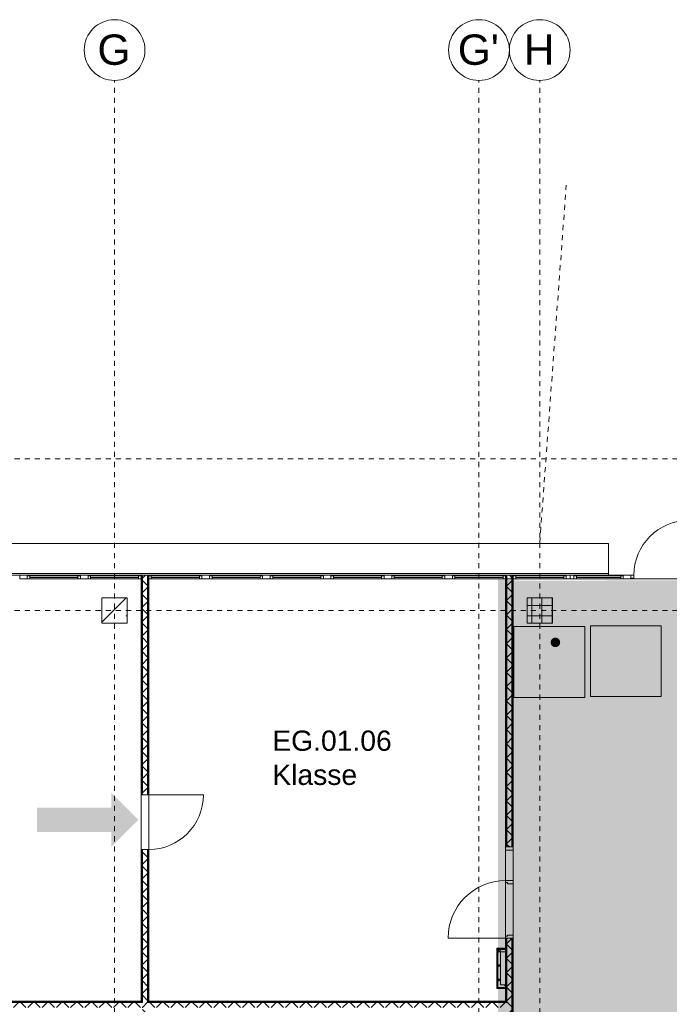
# Model space of a CAD drawing. Header units: metres. Extents: x -54 to 119, y -77 to 33.
# Tile 120 of 136: x 60 to 73, y 14 to 33. Entities that reach past the tile are written whole.
import ezdxf

# ---------------------------------------------------------------- set-up
doc = ezdxf.new("R2010")
doc.units = ezdxf.units.M
for name, pattern in [('Rasterlinie', [0.019, 0.01, -0.003, 0.003, -0.003]), ('Verdeckt', [0.003, 0.002, -0.001]), ('Über Schnittebene 1', [0.001, 0, -0.001])]:
    doc.linetypes.add(name, pattern=pattern)
for name, color, linetype, lineweight in [('A_Allgemeine Beschriftungen', 7, 'Continuous', 9), ('A_Detailelemente', 7, 'Continuous', 9), ('A_Fassadenelemente', 7, 'Continuous', 9), ('A_Fassadenpfosten', 7, 'Continuous', 9), ('A_Fenster', 7, 'Continuous', 9), ('A_Geschossdecken', 7, 'Continuous', 9), ('A_Importierte Elemente in Familien', 7, 'Continuous', 9), ('A_Linien_Verdeckte Linien', 7, 'Verdeckt', 9), ('A_Raster', 7, 'Continuous', 9), ('A_Räume_Beschriftung', 7, 'Continuous', 9), ('A_Tragwerksstützen', 7, 'Continuous', 9), ('A_Türen', 7, 'Continuous', 9), ('A_Türen_Rahmen', 7, 'Continuous', 9), ('A_Wände', 7, 'Continuous', 9), ('A_Wände_Schraffur', 7, 'Continuous', 18)]:
    doc.layers.add(name, color=color, linetype=linetype, lineweight=lineweight)
doc.layers.add('A_Linien', color=5, linetype='Continuous', lineweight=9, true_color=0x0000ff)
doc.styles.add('Arial', font='arial.ttf', dxfattribs={"height": 0.5999999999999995})
doc.styles.add('Arial_B', font='txt', dxfattribs={"height": 0.3999999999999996})
pattern_1 = [(45, (0, 0), (-0.1414213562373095, 0.1414213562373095), []), (135, (0, 0), (-0.1414213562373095, -0.1414213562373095), [])]

# ---------------------------------------------------------------- blocks, each defined once
blk = doc.blocks.new('5430_02_GSH_-_ARC_Zentralmodell_rvt-1-BS_Übersicht_EG_BRANDSCHUTZ')
at = {"layer": 'A_Linien', "color": 7}
for p, q in [((54.03600751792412, 22.63101342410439), (71.31600751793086, 22.63101342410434)), ((71.31600751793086, 22.63101342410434), (71.31600751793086, 22.00303842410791))]:
    blk.add_line(p, q, dxfattribs=at)
blk = doc.blocks.new('GSH_Tuer_I_1flg_SZ_OL_SL - 1800_1135x3200_2135_Voll-4240667-BS_Übersicht_EG_BRANDSCHUTZ')
at = {"layer": 'A_Türen', "linetype": 'Über Schnittebene 1'}
for p, q in [((0.8999999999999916, 0.0605653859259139), (-0.9000000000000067, 0.0605653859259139)), ((-0.9000000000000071, -0.0894346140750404), (0.8999999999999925, -0.0894346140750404))]:
    blk.add_line(p, q, dxfattribs=at)
at = {"layer": 'A_Türen'}
for p, q in [((-0.2350000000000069, -0.0894346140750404), (-0.9000000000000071, -0.0894346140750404)), ((0.8999999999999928, -1.224434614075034), (0.8999999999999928, -0.0894346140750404))]:
    blk.add_line(p, q, dxfattribs=at)
blk.add_arc((0.8999999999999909, -0.0894346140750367), 1.135, 180.0000000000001, 269.9999999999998, dxfattribs=at)
at = {"layer": 'A_Türen_Rahmen'}
for p, q in [((-0.9000000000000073, 0.0605653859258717), (-0.8400000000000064, 0.0605653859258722)), ((-0.8400000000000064, 0.0605653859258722), (-0.8400000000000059, -0.0894346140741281)), ((-0.8400000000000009, 0.0605653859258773), (-0.2350000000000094, 0.0605653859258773)), ((-0.2350000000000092, 0.060565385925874), (-0.1750000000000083, 0.0605653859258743)), ((-0.235000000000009, -0.0894346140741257), (-0.2350000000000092, 0.0605653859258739)), ((-0.1750000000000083, 0.0605653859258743), (-0.175000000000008, -0.049434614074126)), ((0.8399999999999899, 0.0605653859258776), (0.8999999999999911, 0.0605653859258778)), ((0.8399999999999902, -0.0494346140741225), (0.8399999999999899, 0.0605653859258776)), ((-0.8400000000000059, -0.0894346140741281), (-0.9000000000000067, -0.0894346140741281)), ((-0.2350000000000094, -0.0894346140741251), (-0.8400000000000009, -0.0894346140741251)), ((-0.195000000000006, -0.089434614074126), (-0.235000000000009, -0.0894346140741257)), ((-0.1950000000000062, -0.0494346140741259), (-0.195000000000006, -0.089434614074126)), ((-0.175000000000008, -0.049434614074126), (-0.1950000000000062, -0.0494346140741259)), ((0.8599999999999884, -0.0494346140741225), (0.8399999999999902, -0.0494346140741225)), ((0.8599999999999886, -0.0894346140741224), (0.8599999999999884, -0.0494346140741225)), ((0.8999999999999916, -0.0894346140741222), (0.8599999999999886, -0.0894346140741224))]:
    blk.add_line(p, q, dxfattribs=at)
blk = doc.blocks.new('GSH_Fassade_Tuer_1flg - A_Glass_Blau_Eingang-6797403-BS_Übersicht_EG_BRANDSCHUTZ')
at = {"layer": 'A_Türen'}
for p, q in [((0.5399999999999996, 0.0150000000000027), (0.5399999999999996, 1.094756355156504)), ((-0.5999999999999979, 0.014999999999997), (-0.5399999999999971, 0.014999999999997)), ((-0.5999999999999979, -0.0450000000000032), (-0.5999999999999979, 0.014999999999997)), ((-0.5399999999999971, 0.014999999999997), (-0.5399999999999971, -0.0450000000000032)), ((0.5399999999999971, 0.014999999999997), (0.5999999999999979, 0.014999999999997)), ((0.5399999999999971, -0.0450000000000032), (0.5399999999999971, 0.014999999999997)), ((0.5999999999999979, 0.014999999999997), (0.5999999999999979, -0.0450000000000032)), ((-0.5399999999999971, -0.0450000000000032), (-0.5999999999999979, -0.0450000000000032)), ((0.5999999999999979, -0.0450000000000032), (0.5399999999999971, -0.0450000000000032))]:
    blk.add_line(p, q, dxfattribs=at)
blk.add_arc((0.5399999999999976, 0.0149999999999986), 1.079756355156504, 89.99999999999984, 179.9999999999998, dxfattribs=at)
blk = doc.blocks.new('Pfosten rechteckig - 150x75-5276219-BS_Übersicht_EG_BRANDSCHUTZ')
at = {"layer": 'A_Fassadenpfosten'}
for p, q in [((-0.0749999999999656, 0.0599999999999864), (0.0749999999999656, 0.0599999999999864)), ((-0.0749999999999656, -0.0150000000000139), (-0.0749999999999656, 0.0599999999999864)), ((0.0749999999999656, 0.0599999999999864), (0.0749999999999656, 0.0449999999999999)), ((0.0749999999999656, -0.0150000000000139), (-0.0749999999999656, -0.0150000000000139))]:
    blk.add_line(p, q, dxfattribs=at)
blk = doc.blocks.new('Pfosten rechteckig - 90x75-6240360-BS_Übersicht_EG_BRANDSCHUTZ')
at = {"layer": 'A_Fassadenpfosten'}
blk.add_line((73.10600751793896, 22.00303842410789), (74.08100751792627, 22.00303842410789), dxfattribs=at)
blk = doc.blocks.new('GSH_Tuer_I_1flg_SZ_OL - 1080x3200_2135_Voll-4240631-BS_Übersicht_EG_BRANDSCHUTZ')
at = {"layer": 'A_Türen', "linetype": 'Über Schnittebene 1'}
for p, q in [((-0.5400000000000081, 0.0605653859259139), (0.4799999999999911, 0.0605653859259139)), ((-0.5400000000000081, -0.0894346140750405), (0.5399999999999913, -0.0894346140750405))]:
    blk.add_line(p, q, dxfattribs=at)
at = {"layer": 'A_Türen'}
blk.add_line((0.5399999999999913, -1.169434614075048), (0.5399999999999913, -0.0894346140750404), dxfattribs=at)
blk.add_arc((0.5399999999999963, -0.089434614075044), 1.080000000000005, 179.9999999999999, 269.9999999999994, dxfattribs=at)
blk = doc.blocks.new('GSH_Fassade_Fenster_1flg - GSH_Fassade_Fenster_1flg-6000040-BS_Übersicht_EG_BRANDSCHUTZ')
at = {"layer": 'A_Fassadenelemente'}
for p, q in [((-0.4750000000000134, 0), (-0.5249999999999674, 0)), ((-0.5249999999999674, 0), (-0.5250000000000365, -0.0599999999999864)), ((-0.4750000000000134, -0.0599999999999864), (-0.4750000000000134, 0)), ((-0.4750000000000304, 1.6e-15), (0.4749999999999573, -1.5e-15)), ((0.5249999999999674, 0), (0.4749999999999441, 0)), ((0.4749999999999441, 0), (0.4749999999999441, -0.0599999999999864)), ((0.5249999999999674, -0.0599999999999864), (0.5249999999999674, 0)), ((-0.5250000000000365, -0.0599999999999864), (-0.4750000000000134, -0.0599999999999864)), ((0.4749999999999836, -0.0299999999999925), (-0.4750000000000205, -0.0299999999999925)), ((0.4749999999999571, -0.0600000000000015), (-0.4750000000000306, -0.0599999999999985)), ((0.4749999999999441, -0.0599999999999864), (0.5249999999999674, -0.0599999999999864))]:
    blk.add_line(p, q, dxfattribs=at)
blk = doc.blocks.new('Pfosten rechteckig - 90x75-1335231-BS_Übersicht_EG_BRANDSCHUTZ')
at = {"layer": 'A_Fassadenpfosten'}
blk.add_line((56.08100751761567, 22.00303842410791), (55.03100751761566, 22.00303842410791), dxfattribs=at)
blk = doc.blocks.new('Pfosten rechteckig - 150x75-1310572-BS_Übersicht_EG_BRANDSCHUTZ')
at = {"layer": 'A_Fassadenpfosten'}
for p, q in [((-0.0750000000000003, 0.0599999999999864), (0.0750000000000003, 0.0599999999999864)), ((-0.0750000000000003, -0.0149999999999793), (-0.0750000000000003, 0.0599999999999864)), ((0.0750000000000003, 0.0599999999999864), (0.0750000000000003, -0.0149999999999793)), ((0.0750000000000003, -0.0149999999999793), (-0.0750000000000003, -0.0149999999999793))]:
    blk.add_line(p, q, dxfattribs=at)
blk = doc.blocks.new('Pfosten rechteckig - 150x75-V316-BS_Übersicht_EG_BRANDSCHUTZ')
at = {"layer": 'A_Fassadenpfosten'}
for p, q in [((-0.0749999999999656, 0.0599999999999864), (0.0749999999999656, 0.0599999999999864)), ((-0.0749999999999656, -0.0150000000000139), (-0.0749999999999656, 0.0599999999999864)), ((0.0749999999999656, 0.0599999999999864), (0.0749999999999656, -0.0150000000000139)), ((0.0749999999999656, -0.0150000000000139), (-0.0749999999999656, -0.0150000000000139))]:
    blk.add_line(p, q, dxfattribs=at)
blk = doc.blocks.new('GSH_Fassade_Fenster_1flg - GSH_Fassade_Fenster_1flg-6240444-BS_Übersicht_EG_BRANDSCHUTZ')
at = {"layer": 'A_Fassadenelemente'}
for p, q in [((-0.4375000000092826, 0), (-0.4875000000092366, 0)), ((-0.4875000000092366, 0), (-0.4875000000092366, -0.0599999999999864)), ((-0.4375000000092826, -0.0599999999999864), (-0.4375000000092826, 0)), ((-0.4375000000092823, 1.4e-15), (0.4375000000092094, -1.4e-15)), ((0.4875000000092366, 0), (0.4375000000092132, 0)), ((0.4375000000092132, 0), (0.4375000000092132, -0.0599999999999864)), ((0.4875000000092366, -0.0599999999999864), (0.4875000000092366, 0)), ((-0.4875000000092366, -0.0599999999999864), (-0.4375000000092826, -0.0599999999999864)), ((0.4375000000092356, -0.0299999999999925), (-0.4375000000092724, -0.0299999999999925)), ((0.4375000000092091, -0.0600000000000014), (-0.4375000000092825, -0.0599999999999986)), ((0.4375000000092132, -0.0599999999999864), (0.4875000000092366, -0.0599999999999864))]:
    blk.add_line(p, q, dxfattribs=at)
blk = doc.blocks.new('Pfosten rechteckig - 75x75_Links-5516893-BS_Übersicht_EG_BRANDSCHUTZ')
at = {"layer": 'A_Fassadenpfosten'}
for p, q in [((0, 0.0599999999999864), (-0.0749999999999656, 0.0599999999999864)), ((-0.0749999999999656, 0.0599999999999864), (-0.0749999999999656, -0.0150000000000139)), ((0, -0.0150000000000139), (0, 0.0599999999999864)), ((-0.0749999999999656, -0.0150000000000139), (0, -0.0150000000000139))]:
    blk.add_line(p, q, dxfattribs=at)
blk = doc.blocks.new('Pfosten rechteckig - 75x75_Recht-1433897-BS_Übersicht_EG_BRANDSCHUTZ')
at = {"layer": 'A_Fassadenpfosten'}
for p, q in [((-0.0750000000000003, 0.0599999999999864), (0, 0.0599999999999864)), ((-0.0750000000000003, -0.0149999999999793), (-0.0750000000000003, 0.0599999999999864)), ((0, 0.0599999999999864), (0, -0.0149999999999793)), ((0, -0.0149999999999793), (-0.0750000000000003, -0.0149999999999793))]:
    blk.add_line(p, q, dxfattribs=at)
blk = doc.blocks.new('Fensterbank1 - Fensterbank-6073046-BS_Übersicht_EG_BRANDSCHUTZ')
at = {"layer": 'A_Fenster'}
for p, q in [((71.31600751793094, 22.63101342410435), (53.86600751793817, 22.6310134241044)), ((71.31600751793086, 22.63101342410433), (71.31600751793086, 22.62662277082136)), ((71.31600751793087, 22.62662277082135), (71.31600751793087, 22.03794425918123)), ((53.8660075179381, 22.0379442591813), (71.31600751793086, 22.03794425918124)), ((71.31600751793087, 22.03794425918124), (71.31600751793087, 22.00303842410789))]:
    blk.add_line(p, q, dxfattribs=at)
blk = doc.blocks.new('Raster - 3_0mm_mit Kreis-376402-BS_Übersicht_EG_BRANDSCHUTZ')
at = {"layer": 'A_Raster'}
blk.add_circle((0, 0), 0.003, dxfattribs=at)
blk = doc.blocks.new('Fluchtweg - Pfeil 1 - Pfeil  1_RW-4646429-BS_Übersicht_EG_BRANDSCHUTZ')
at = {"layer": 'A_Allgemeine Beschriftungen'}
for points in [[(-0.004068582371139, -2e-16), (-0.0014064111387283, 0.0026621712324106), (-0.0014064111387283, -0.0026621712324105)], [(0.005931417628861, 0.0012000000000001), (0.005931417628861, -0.0011999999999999), (-0.0014064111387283, -0.0012), (-0.0014064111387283, 0.0012)]]:
    blk.add_hatch(color=256, dxfattribs=at).paths.add_polyline_path(points, flags=0)
blk = doc.blocks.new('Sammelstelle_Symbol - Sammelstelle_Symbol-7037390-BS_Übersicht_EG_BRANDSCHUTZ')
at = {"layer": 'A_Importierte Elemente in Familien'}
h = blk.add_hatch(color=256, dxfattribs=at)
edge = h.paths.add_edge_path(flags=0)
edge.add_line((-0.002012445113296, 0.0029498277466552), (-0.002012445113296, -0.0012225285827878))
edge.add_arc((-0.0019675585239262, -0.002027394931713), 0.0008061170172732, 93.19202166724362, 177.1169329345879)
edge.add_line((-0.0027726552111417, -0.0019868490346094), (-0.0033780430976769, -0.0019868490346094))
edge.add_line((-0.0033780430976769, -0.0019868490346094), (-0.0033780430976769, 0.0033037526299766))
edge.add_line((-0.0033780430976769, 0.0033037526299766), (0.0033343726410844, 0.0033037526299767))
edge.add_line((0.0033343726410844, 0.0033037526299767), (0.0033343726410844, -0.0034086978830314))
edge.add_line((0.0033343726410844, -0.0034086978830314), (0.0016408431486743, -0.0034086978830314))
edge.add_line((0.0016408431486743, -0.0032646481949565), (0.0016408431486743, -0.0034086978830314))
edge.add_line((0.0016408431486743, -0.0032646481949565), (0.002035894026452, -0.0028697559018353))
edge.add_line((0.002035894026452, -0.0028697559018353), (0.002035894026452, 0.0029498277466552))
edge.add_line((0.002035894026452, 0.0029498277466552), (-0.002012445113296, 0.0029498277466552))
h = blk.add_hatch(color=256, dxfattribs=at)
edge = h.paths.add_edge_path(flags=0)
edge.add_arc((0.0005820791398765, 0.0018953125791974), 0.000473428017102, 8.524e-13, 180.0000000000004)
edge.add_line((0.0001086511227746, 0.0018953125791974), (0.0010555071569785, 0.0018953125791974))
h = blk.add_hatch(color=256, dxfattribs=at)
edge = h.paths.add_edge_path(flags=0)
edge.add_line((0.0008119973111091, 0.0011807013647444), (0.0013063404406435, 0.0005360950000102))
edge.add_arc((0.0015853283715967, 0.0007500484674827), 0.0003515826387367, 217.4842912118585, 270.0000000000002)
edge.add_line((0.0015853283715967, 0.000398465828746), (0.002035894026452, 0.000398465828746))
edge.add_line((0.002035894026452, 0.000398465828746), (0.002035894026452, -3.84700853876e-05))
edge.add_line((0.002035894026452, -3.84700853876e-05), (0.0013312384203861, -3.84700853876e-05))
edge.add_arc((0.0013312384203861, 0.0003131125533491), 0.0003515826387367, 217.4842912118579, 270.00000000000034, ccw=False)
edge.add_line((0.0010522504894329, 9.91590858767e-05), (0.0007647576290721, 0.0004740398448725))
edge.add_line((0.0006455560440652, 0.0004616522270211), (0.0006552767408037, 0.0004766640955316))
edge.add_line((0.0006552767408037, 0.0004766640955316), (0.0006684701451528, 0.0004887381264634))
edge.add_line((0.0006684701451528, 0.0004887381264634), (0.0006842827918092, 0.0004970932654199))
edge.add_line((0.0006842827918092, 0.0004970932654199), (0.0007016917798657, 0.0005011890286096))
edge.add_line((0.0007016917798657, 0.0005011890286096), (0.0007195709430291, 0.0005007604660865))
edge.add_line((0.0007195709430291, 0.0005007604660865), (0.0007367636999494, 0.0004958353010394))
edge.add_line((0.0007367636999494, 0.0004958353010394), (0.0007521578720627, 0.0004867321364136))
edge.add_line((0.0007521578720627, 0.0004867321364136), (0.0007647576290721, 0.0004740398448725))
edge.add_line((0.0006455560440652, 0.0004616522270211), (0.0002994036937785, -0.000260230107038))
edge.add_line((0.0002994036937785, -0.000260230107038), (0.0014893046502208, -0.0026343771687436))
edge.add_line((0.0014893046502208, -0.0026343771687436), (0.0010399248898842, -0.0026343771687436))
edge.add_arc((0.0010399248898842, -0.0022827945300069), 0.0003515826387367, 207.2950730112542, 270.0000000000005, ccw=False)
edge.add_line((0.0007274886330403, -0.0024440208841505), (-0.000254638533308, -0.0005407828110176))
edge.add_line((-0.0002811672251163, -0.0005462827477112), (-0.0002804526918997, -0.0005427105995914))
edge.add_line((-0.0002804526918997, -0.0005427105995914), (-0.0002788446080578, -0.0005394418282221))
edge.add_line((-0.0002788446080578, -0.0005394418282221), (-0.0002764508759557, -0.0005366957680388))
edge.add_line((-0.0002764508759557, -0.0005366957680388), (-0.0002734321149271, -0.0005346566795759))
edge.add_line((-0.0002734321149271, -0.0005346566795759), (-0.000269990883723, -0.0005334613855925))
edge.add_line((-0.000269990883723, -0.0005334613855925), (-0.0002663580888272, -0.0005331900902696))
edge.add_line((-0.0002663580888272, -0.0005331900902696), (-0.00026277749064, -0.0005338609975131))
edge.add_line((-0.00026277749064, -0.0005338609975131), (-0.0002594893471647, -0.0005354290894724))
edge.add_line((-0.0002594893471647, -0.0005354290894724), (-0.0002567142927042, -0.0005377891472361))
edge.add_line((-0.0002567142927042, -0.0005377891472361), (-0.000254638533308, -0.0005407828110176))
edge.add_line((-0.0002811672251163, -0.0005462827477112), (-0.0003468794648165, -0.001517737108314))
edge.add_arc((-0.0006976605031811, -0.0014940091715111), 0.0003515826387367, 270.00000000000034, 356.13022758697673, ccw=False)
edge.add_line((-0.0006976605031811, -0.0018455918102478), (-0.0025856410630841, -0.0018455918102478))
edge.add_arc((-0.0019391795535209, -0.0020035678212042), 0.0006654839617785, 93.0187191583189, 166.2677388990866, ccw=False)
edge.add_line((-0.0019742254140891, -0.0013390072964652), (-0.001013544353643, -0.0013390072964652))
edge.add_arc((-0.001013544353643, -0.0011983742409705), 0.0001406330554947, 269.9999999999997, 356.1302275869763)
edge.add_line((-0.0008732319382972, -0.0012078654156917), (-0.0008044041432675, -0.0001903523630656))
edge.add_line((-0.0007706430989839, -6.20649216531e-05), (-0.0007936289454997, -0.0001246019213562))
edge.add_line((-0.0007936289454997, -0.0001246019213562), (-0.0008044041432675, -0.0001903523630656))
edge.add_line((-0.0007706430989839, -6.20649216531e-05), (-0.0003720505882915, 0.0007691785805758))
edge.add_line((-0.0004354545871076, 0.0008698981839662), (-0.0004179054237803, 0.0008676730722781))
edge.add_line((-0.0004179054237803, 0.0008676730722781), (-0.0004014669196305, 0.0008611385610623))
edge.add_line((-0.0004014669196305, 0.0008611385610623), (-0.0003871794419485, 0.0008507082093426))
edge.add_line((-0.0003871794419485, 0.0008507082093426), (-0.0003759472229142, 0.000837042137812))
edge.add_line((-0.0003759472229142, 0.000837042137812), (-0.0003684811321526, 0.0008210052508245))
edge.add_line((-0.0003684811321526, 0.0008210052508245), (-0.0003652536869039, 0.0008036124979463))
edge.add_line((-0.0003652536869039, 0.0008036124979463), (-0.0003664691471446, 0.0007859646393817))
edge.add_line((-0.0003664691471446, 0.0007859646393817), (-0.0003720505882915, 0.0007691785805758))
edge.add_line((-0.0004354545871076, 0.0008698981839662), (-0.0007975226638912, 0.0008698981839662))
edge.add_line((-0.0009183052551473, 0.0008013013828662), (-0.0008959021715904, 0.0008297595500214))
edge.add_line((-0.0008959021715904, 0.0008297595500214), (-0.0008669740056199, 0.0008515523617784))
edge.add_line((-0.0008669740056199, 0.0008515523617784), (-0.0008334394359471, 0.0008652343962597))
edge.add_line((-0.0008334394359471, 0.0008652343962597), (-0.0007975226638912, 0.0008698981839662))
edge.add_line((-0.0009183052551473, 0.0008013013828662), (-0.0013066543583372, 0.0001501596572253))
edge.add_arc((-0.0014829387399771, 0.0002839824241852), 0.0002213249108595, 154.0744030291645, 322.79677530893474, ccw=False)
edge.add_line((-0.0016819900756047, 0.0003807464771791), (-0.0012250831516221, 0.0011468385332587))
edge.add_arc((-0.0009231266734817, 0.0009667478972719), 0.0003515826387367, 90.0000000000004, 149.187618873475, ccw=False)
edge.add_line((-0.0009231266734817, 0.0013183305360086), (0.0005330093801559, 0.0013183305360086))
edge.add_arc((0.0005330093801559, 0.0009667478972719), 0.0003515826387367, 37.48429121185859, 90.00000000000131, ccw=False)
h = blk.add_hatch(color=256, dxfattribs=at)
edge = h.paths.add_edge_path(flags=0)
edge.add_arc((0.0005820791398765, 0.0018953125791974), 0.000473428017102, 180.0000000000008, 360.0000000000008)
edge.add_line((0.0010555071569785, 0.0018953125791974), (0.0001086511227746, 0.0018953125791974))
h = blk.add_hatch(color=256, dxfattribs=at)
edge = h.paths.add_edge_path(flags=0)
edge.add_line((-0.002012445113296, -0.0019868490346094), (-0.002012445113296, -0.0028521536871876))
edge.add_line((-0.002012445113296, -0.0028521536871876), (-0.0024251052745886, -0.0032646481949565))
edge.add_line((-0.0024251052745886, -0.0032646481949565), (0.0002822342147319, -0.0032646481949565))
edge.add_line((0.0002822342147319, -0.0032646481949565), (0.0006558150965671, -0.002891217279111))
edge.add_arc((0.0009043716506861, -0.0031398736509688), 0.0003515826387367, 90.00000000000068, 134.9884976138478, ccw=False)
edge.add_line((0.0009043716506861, -0.0027882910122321), (0.0013883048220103, -0.0027882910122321))
edge.add_line((0.0013883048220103, -0.0027882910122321), (0.0009117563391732, -0.0032646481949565))
edge.add_line((0.0009117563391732, -0.0032646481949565), (0.0016408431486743, -0.0032646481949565))
edge.add_line((0.0016408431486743, -0.0034086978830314), (0.0016408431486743, -0.0032646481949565))
edge.add_line((0.0016408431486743, -0.0034086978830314), (-0.0033780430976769, -0.0034086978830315))
edge.add_line((-0.0033780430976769, -0.0034086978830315), (-0.0033780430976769, -0.0019868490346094))
edge.add_line((-0.0033780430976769, -0.0019868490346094), (-0.002012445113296, -0.0019868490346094))
at = {"layer": 'A_Importierte Elemente in Familien', "flags": 128}
for points in [[(0.0034939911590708, 0.0034633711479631), (0.0017360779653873, 0.0034633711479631), (-2.18352282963e-05, 0.0034633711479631), (-0.0017797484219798, 0.0034633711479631), (-0.0035376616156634, 0.0034633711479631)], [(-0.0035376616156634, 0.0034633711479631), (-0.0035376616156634, 0.0017054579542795), (-0.0035376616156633, -5.2455239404e-05), (-0.0035376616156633, -0.0018103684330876), (-0.0035376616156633, -0.0035682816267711)], [(0.0034939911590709, -0.0035682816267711), (0.0034939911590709, -0.0018103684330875), (0.0034939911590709, -5.2455239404e-05), (0.0034939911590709, 0.0017054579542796), (0.0034939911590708, 0.0034633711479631)], [(-0.0035376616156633, -0.0035682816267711), (-0.0017797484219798, -0.0035682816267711), (-2.18352282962e-05, -0.0035682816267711), (0.0017360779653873, -0.0035682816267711), (0.0034939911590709, -0.0035682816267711)]]:
    blk.add_lwpolyline(points, dxfattribs=at)
blk = doc.blocks.new('Richtungsangabe rechts - Symbol - Direction Indicator _green_ right DIN ISO 23601 - Symbol_dwg-7037662-BS_Übersicht_EG_BRANDSCHUTZ')
at = {"layer": 'A_Importierte Elemente in Familien'}
h = blk.add_hatch(color=256, dxfattribs=at)
h.paths.add_polyline_path([(0.0031258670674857, 0.0079937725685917), (0.0052238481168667, 0.0058957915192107), (0.0015241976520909, 0.0058957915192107), (0.0015241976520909, 0.0041042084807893), (0.0052238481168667, 0.0041042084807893), (0.0031258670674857, 0.0020062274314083), (0.0054885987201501, 0.0020062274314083), (0.0084823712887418, 0.005), (0.0054885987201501, 0.0079937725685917)], flags=0)
h.paths.add_polyline_path([(0.009773, 0.009773), (0.009773, 0.0002269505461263), (0.000227, 0.0002269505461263), (0.000227, 0.009773)], flags=0)
at = {"layer": 'A_Importierte Elemente in Familien', "flags": 128}
for points in [[(0.01, 0.01), (0.0075, 0.01), (0.005, 0.01), (0.0025, 0.01), (0, 0.01)], [(0, 0.01), (0, 0.0075), (0, 0.005), (0, 0.0025), (0, 0)], [(0.01, 0), (0.01, 0.0025), (0.01, 0.005), (0.01, 0.0075), (0.01, 0.01)], [(0, 0), (0.0025, 0), (0.005, 0), (0.0075, 0), (0.01, 0)]]:
    blk.add_lwpolyline(points, dxfattribs=at)
blk = doc.blocks.new('Richtungsangabe rechts - Symbol - Richtungsangabe rechts - Symbol-7037716-BS_Übersicht_EG_BRANDSCHUTZ')
at = {"extrusion": (0, 0, -1), "xscale": 0.6990391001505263, "yscale": 0.6990391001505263, "zscale": -0.6990391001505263, "rotation": 180}
blk.add_blockref('Richtungsangabe rechts - Symbol - Direction Indicator _green_ right DIN ISO 23601 - Symbol_dwg-7037662-BS_Übersicht_EG_BRANDSCHUTZ', (0.0034853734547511, 0.0034712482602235), dxfattribs=at)

msp = doc.modelspace()

# ---------------------------------------------------------------- hatches: boundary and pattern name
at = {"layer": 'A_Detailelemente', "true_color": 0xebdb14}
msp.add_hatch(color=40, dxfattribs=at).paths.add_polyline_path([(69.18000751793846, 5.078038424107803), (69.43200751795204, 5.078038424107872), (69.43200751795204, 21.89803842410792), (69.53100751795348, 21.89803842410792), (69.53100751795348, 21.91303842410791), (69.13100751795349, 21.91303842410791), (69.13100751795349, 5.078038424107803)], flags=0)
at = {"layer": 'A_Detailelemente', "true_color": 0xc2e2c4}
msp.add_hatch(color=254, dxfattribs=at).paths.add_polyline_path([(72.85600751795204, -3.292993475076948), (74.10600751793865, -3.292993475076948), (74.10498187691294, 21.89803842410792), (69.43200751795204, 21.89612933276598), (69.43200751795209, -3.292993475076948), (72.83058674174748, -3.292993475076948)], flags=0)
at = {"layer": 'A_Tragwerksstützen'}
h = msp.add_hatch(dxfattribs=at)
h.set_pattern_fill('FP_4', color=256, style=0, pattern_type=2)
h.set_pattern_definition([(45, (0, 0), (-0.3592102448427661, 0.3592102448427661), []), (45, (0.359, 0), (-0.3592102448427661, 0.3592102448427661), [0.254, -0.254])])
h.paths.add_polyline_path([(61.80600751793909, 21.05303842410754), (61.80600751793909, 21.55303842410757), (61.30600751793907, 21.55303842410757), (61.30600751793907, 21.05303842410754), (61.76100751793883, 21.05303842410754)], flags=0)
h = msp.add_hatch(dxfattribs=at)
h.set_pattern_fill('FP_1', color=256, style=0, pattern_type=2)
h.set_pattern_definition([(0, (0, 0), (0, 0.2), []), (90, (0, 0), (-0.2, 0), [])])
h.paths.add_polyline_path([(70.20600751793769, 21.05303842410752), (70.20600751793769, 21.55303842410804), (69.70600751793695, 21.55303842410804), (69.70600751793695, 21.05303842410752)], flags=0)
at = {"layer": 'A_Wände_Schraffur', "lineweight": 9}
h = msp.add_hatch(dxfattribs=at)
h.set_pattern_fill('FP_2', color=256, style=0, pattern_type=2)
h.set_pattern_definition(pattern_1)
h.paths.add_polyline_path([(62.20600751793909, 5.078038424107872), (62.20600751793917, 16.57803842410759), (62.1060075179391, 16.57803842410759), (62.10600751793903, 5.078038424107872)], flags=0)
h.paths.add_polyline_path([(62.1060075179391, 17.65803842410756), (62.20600751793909, 17.65803842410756), (62.20600751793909, 22.00303842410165), (62.1060075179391, 22.00303842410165), (62.1060075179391, 19.86929369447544)], flags=0)
h = msp.add_hatch(dxfattribs=at)
h.set_pattern_fill('FP_2', color=256, style=0, pattern_type=2)
h.set_pattern_definition(pattern_1)
h.paths.add_polyline_path([(69.40600751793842, 5.078038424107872), (69.40600751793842, 10.37803842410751), (69.30600751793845, 10.37803842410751), (69.30600751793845, 5.078038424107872)], flags=0)
h.paths.add_polyline_path([(69.40600751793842, 12.17803842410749), (69.40600751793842, 14.82803842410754), (69.30600751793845, 14.82803842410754), (69.30600751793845, 12.17803842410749)], flags=0)
h.paths.add_polyline_path([(69.30600751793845, 16.62803842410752), (69.40600751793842, 16.62803842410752), (69.40600751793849, 22.00303842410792), (69.30600751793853, 22.00303842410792), (69.30600751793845, 19.86929369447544)], flags=0)
h = msp.add_hatch(dxfattribs=at)
h.set_pattern_fill('FP_2', color=256, style=0, pattern_type=2)
h.set_pattern_definition(pattern_1)
h.paths.add_polyline_path([(69.18100751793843, 13.85303842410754), (69.28100751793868, 13.85303842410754), (69.28100751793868, 13.90303842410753), (69.18100751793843, 13.90303842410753), (69.18100751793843, 14.55303842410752), (69.28100751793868, 14.55303842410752), (69.28100751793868, 14.60303842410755), (69.13100751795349, 14.6030384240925), (69.13100751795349, 13.85303842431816)], flags=0)
h = msp.add_hatch(dxfattribs=at)
h.set_pattern_fill('FP_2', color=256, style=0, pattern_type=2)
h.set_pattern_definition(pattern_1)
h.paths.add_polyline_path([(68.46953083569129, 13.45303842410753), (69.30600751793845, 13.45303842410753), (69.30600751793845, 13.55303842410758), (62.20600751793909, 13.55303842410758), (62.20600751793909, 13.45303842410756), (67.34237838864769, 13.45303842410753)], flags=0)
h.paths.add_polyline_path([(54.38012524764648, 13.45303842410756), (62.10600751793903, 13.45303842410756), (62.10600751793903, 13.55303842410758), (53.80600751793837, 13.55303842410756), (53.80600751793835, 13.45303842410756), (53.98100751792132, 13.45303842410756)], flags=0)

# ---------------------------------------------------------------- linework, layer by layer
at = {"layer": 'A_Geschossdecken'}
for p, q in [((72.95600751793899, 21.92803842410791), (71.75600751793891, 21.92803842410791)), ((62.081007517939, 16.57803842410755), (62.08100751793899, 17.65803842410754)), ((62.23100751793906, 17.65803842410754), (62.23100751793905, 16.57803842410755)), ((69.2810075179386, 14.86803842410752), (69.2810075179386, 15.92303842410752)), ((69.43100751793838, 15.90303842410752), (69.43100751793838, 14.88803842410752))]:
    msp.add_line(p, q, dxfattribs=at)
at = {"layer": 'A_Linien_Verdeckte Linien'}
msp.add_line((69.956007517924, 22.64303842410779), (70.47997371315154, 29.71340461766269), dxfattribs=at)
at = {"layer": 'A_Raster', "linetype": 'Rasterlinie'}
for p, q in [((61.5560075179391, -66.66020918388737), (61.55600751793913, 31.78443745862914)), ((68.75600751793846, -66.66020918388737), (68.75600751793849, 31.78443745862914)), ((69.9560075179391, -66.66020918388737), (69.95600751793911, 31.78443745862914)), ((6.58114391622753, 24.30303842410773), (94.58744689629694, 24.30303842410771)), ((6.58114391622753, 21.30303842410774), (94.58744689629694, 21.3030384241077))]:
    msp.add_line(p, q, dxfattribs=at)
at = {"layer": 'A_Tragwerksstützen', "lineweight": 18}
for p, q in [((61.80600751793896, 21.55303842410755), (61.306007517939, 21.55303842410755)), ((61.306007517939, 21.55303842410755), (61.306007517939, 21.05303842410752)), ((61.80600751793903, 21.05303842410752), (61.80600751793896, 21.55303842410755)), ((70.20600751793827, 21.55303842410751), (69.70600751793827, 21.55303842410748)), ((69.70600751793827, 21.55303842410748), (69.70600751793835, 21.05303842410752)), ((70.20600751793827, 21.05303842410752), (70.20600751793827, 21.55303842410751)), ((61.306007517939, 21.05303842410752), (61.80600751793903, 21.05303842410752)), ((69.70600751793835, 21.05303842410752), (70.20600751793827, 21.05303842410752))]:
    msp.add_line(p, q, dxfattribs=at)
at = {"layer": 'A_Wände', "lineweight": 18}
for p, q in [((62.23100751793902, 22.00303842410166), (62.08100751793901, 22.00303842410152)), ((62.08100751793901, 22.00303842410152), (62.08100751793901, 17.65803842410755)), ((62.23100751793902, 17.65803842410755), (62.23100751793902, 22.00303842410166)), ((69.43100751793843, 22.00303842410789), (69.2810075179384, 22.00303842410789)), ((69.2810075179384, 22.00303842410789), (69.28100751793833, 16.62803842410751)), ((69.43100751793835, 16.62803842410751), (69.43100751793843, 22.00303842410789)), ((62.08100751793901, 17.65803842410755), (62.23100751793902, 17.65803842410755)), ((62.23100751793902, 16.57803842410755), (62.08100751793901, 16.57803842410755)), ((62.08100751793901, 16.57803842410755), (62.08100751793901, 13.57803842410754)), ((62.23100751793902, 13.57803842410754), (62.23100751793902, 16.57803842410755)), ((69.28100751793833, 16.62803842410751), (69.43100751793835, 16.62803842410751)), ((69.43100751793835, 14.82803842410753), (69.28100751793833, 14.82803842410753)), ((69.28100751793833, 14.82803842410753), (69.28100751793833, 13.57803842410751)), ((69.43100751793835, 12.17803842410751), (69.43100751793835, 14.82803842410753)), ((69.2810075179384, 14.62803842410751), (69.10600751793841, 14.62803842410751)), ((69.10600751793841, 14.62803842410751), (69.10600751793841, 13.82803842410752)), ((69.10600751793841, 13.82803842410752), (69.2810075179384, 13.82803842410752)), ((62.08100751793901, 13.57803842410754), (53.83100751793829, 13.57803842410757)), ((69.28100751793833, 13.57803842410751), (62.23100751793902, 13.57803842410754))]:
    msp.add_line(p, q, dxfattribs=at)
at = {"layer": 'A_Wände'}
for p, q in [((62.09350751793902, 22.00303842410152), (62.09350751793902, 17.65803842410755)), ((62.10600751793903, 22.00303842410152), (62.10600751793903, 17.65803842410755)), ((62.20600751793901, 22.00303842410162), (62.20600751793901, 17.65803842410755)), ((62.21850751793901, 22.00303842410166), (62.21850751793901, 17.65803842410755)), ((69.29350751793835, 22.00303842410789), (69.29350751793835, 16.62803842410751)), ((69.30600751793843, 22.00303842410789), (69.30600751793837, 16.62803842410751)), ((69.4060075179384, 22.00303842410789), (69.40600751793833, 16.62803842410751)), ((69.41850751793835, 22.00303842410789), (69.41850751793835, 16.62803842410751)), ((62.09350751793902, 16.57803842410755), (62.09350751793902, 13.56553842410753)), ((62.10600751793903, 16.57803842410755), (62.10600751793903, 13.55303842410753)), ((62.20600751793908, 16.57803842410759), (62.20600751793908, 13.55303842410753)), ((62.21850751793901, 16.57803842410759), (62.21850751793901, 13.56553842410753)), ((69.29350751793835, 14.82803842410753), (69.29350751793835, 13.56553842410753)), ((69.30600751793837, 14.82803842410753), (69.30600751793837, 13.55303842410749)), ((69.40600751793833, 14.82803842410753), (69.40600751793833, 12.17803842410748)), ((69.41850751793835, 14.82803842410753), (69.41850751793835, 12.17803842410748)), ((69.2810075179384, 14.61553842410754), (69.11850751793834, 14.6155384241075)), ((69.11850751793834, 14.6155384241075), (69.11850751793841, 13.84053842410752)), ((69.2810075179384, 14.6030384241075), (69.13100751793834, 14.60303842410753)), ((69.13100751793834, 14.60303842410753), (69.13100751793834, 13.85303842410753)), ((69.18100751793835, 14.55303842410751), (69.18100751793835, 13.90303842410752)), ((69.2810075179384, 14.55303842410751), (69.18100751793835, 14.55303842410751)), ((69.11850751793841, 13.84053842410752), (69.2810075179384, 13.84053842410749)), ((69.13100751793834, 13.85303842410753), (69.28100751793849, 13.85303842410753)), ((69.18100751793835, 13.90303842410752), (69.2810075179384, 13.90303842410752)), ((62.10600751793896, 13.55303842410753), (53.80600751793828, 13.55303842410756)), ((62.08100751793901, 13.56553842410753), (53.81850751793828, 13.56553842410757)), ((69.30600751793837, 13.55303842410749), (62.20600751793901, 13.55303842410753)), ((69.29350751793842, 13.56553842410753), (62.23100751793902, 13.56553842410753))]:
    msp.add_line(p, q, dxfattribs=at)

# ---------------------------------------------------------------- block references
at = {"lineweight": 5}
msp.add_blockref('5430_02_GSH_-_ARC_Zentralmodell_rvt-1-BS_Übersicht_EG_BRANDSCHUTZ', (0, 0), dxfattribs=at)
at = {"layer": 'A_Allgemeine Beschriftungen', "xscale": 200, "yscale": 200, "zscale": 200}
msp.add_blockref('Sammelstelle_Symbol - Sammelstelle_Symbol-7037390-BS_Übersicht_EG_BRANDSCHUTZ', (70.14938417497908, 20.29455252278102), dxfattribs=at)
for name, p, rotation in [('Richtungsangabe rechts - Symbol - Richtungsangabe rechts - Symbol-7037716-BS_Übersicht_EG_BRANDSCHUTZ', (71.65142209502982, 20.29980784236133), 90.00000000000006), ('Fluchtweg - Pfeil 1 - Pfeil  1_RW-4646429-BS_Übersicht_EG_BRANDSCHUTZ', (61.21159268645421, 17.16705745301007), 180)]:
    msp.add_blockref(name, p, dxfattribs=dict(at, rotation=rotation))
at = {"layer": 'A_Fassadenelemente'}
for name, p in [('GSH_Fassade_Fenster_1flg - GSH_Fassade_Fenster_1flg-6000040-BS_Übersicht_EG_BRANDSCHUTZ', (60.35600751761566, 21.98803842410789)), ('GSH_Fassade_Fenster_1flg - GSH_Fassade_Fenster_1flg-6000040-BS_Übersicht_EG_BRANDSCHUTZ', (61.55600751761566, 21.98803842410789)), ('GSH_Fassade_Fenster_1flg - GSH_Fassade_Fenster_1flg-6000040-BS_Übersicht_EG_BRANDSCHUTZ', (62.75600751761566, 21.98803842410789)), ('GSH_Fassade_Fenster_1flg - GSH_Fassade_Fenster_1flg-6000040-BS_Übersicht_EG_BRANDSCHUTZ', (63.95600751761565, 21.98803842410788)), ('GSH_Fassade_Fenster_1flg - GSH_Fassade_Fenster_1flg-6000040-BS_Übersicht_EG_BRANDSCHUTZ', (65.15600751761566, 21.98803842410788)), ('GSH_Fassade_Fenster_1flg - GSH_Fassade_Fenster_1flg-6000040-BS_Übersicht_EG_BRANDSCHUTZ', (66.35600751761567, 21.98803842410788)), ('GSH_Fassade_Fenster_1flg - GSH_Fassade_Fenster_1flg-6000040-BS_Übersicht_EG_BRANDSCHUTZ', (67.55600751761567, 21.98803842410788)), ('GSH_Fassade_Fenster_1flg - GSH_Fassade_Fenster_1flg-6000040-BS_Übersicht_EG_BRANDSCHUTZ', (68.75600751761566, 21.98803842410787)), ('GSH_Fassade_Fenster_1flg - GSH_Fassade_Fenster_1flg-6000040-BS_Übersicht_EG_BRANDSCHUTZ', (69.95600751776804, 21.98803842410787)), ('GSH_Fassade_Fenster_1flg - GSH_Fassade_Fenster_1flg-6240444-BS_Übersicht_EG_BRANDSCHUTZ', (71.11850751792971, 21.9880384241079))]:
    msp.add_blockref(name, p, dxfattribs=at)
at = {"layer": 'A_Fassadenpfosten'}
for name, p in [('Pfosten rechteckig - 90x75-1335231-BS_Übersicht_EG_BRANDSCHUTZ', (3.599999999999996, 0)), ('Pfosten rechteckig - 90x75-1335231-BS_Übersicht_EG_BRANDSCHUTZ', (4.799999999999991, 0)), ('Pfosten rechteckig - 90x75-1335231-BS_Übersicht_EG_BRANDSCHUTZ', (5.999999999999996, 0)), ('Pfosten rechteckig - 90x75-1335231-BS_Übersicht_EG_BRANDSCHUTZ', (7.200000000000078, 0)), ('Pfosten rechteckig - 90x75-1335231-BS_Übersicht_EG_BRANDSCHUTZ', (8.399999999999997, 0)), ('Pfosten rechteckig - 90x75-1335231-BS_Übersicht_EG_BRANDSCHUTZ', (9.599999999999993, 0)), ('Pfosten rechteckig - 90x75-1335231-BS_Übersicht_EG_BRANDSCHUTZ', (10.8, 0)), ('Pfosten rechteckig - 90x75-1335231-BS_Übersicht_EG_BRANDSCHUTZ', (12, 0)), ('Pfosten rechteckig - 90x75-1335231-BS_Übersicht_EG_BRANDSCHUTZ', (13.2, 0)), ('Pfosten rechteckig - 90x75-1335231-BS_Übersicht_EG_BRANDSCHUTZ', (14.39999999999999, 0)), ('Pfosten rechteckig - 90x75-6240360-BS_Übersicht_EG_BRANDSCHUTZ', (-2.4749999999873, 0))]:
    msp.add_blockref(name, p, dxfattribs=at)
at = {"layer": 'A_Fassadenpfosten', "extrusion": (0, 0, -1), "rotation": 180}
for name, p in [('Pfosten rechteckig - 150x75-1310572-BS_Übersicht_EG_BRANDSCHUTZ', (-59.75600751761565, 21.98803842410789)), ('Pfosten rechteckig - 150x75-1310572-BS_Übersicht_EG_BRANDSCHUTZ', (-60.95600751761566, 21.98803842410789)), ('Pfosten rechteckig - 150x75-1310572-BS_Übersicht_EG_BRANDSCHUTZ', (-63.35600751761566, 21.98803842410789)), ('Pfosten rechteckig - 150x75-1310572-BS_Übersicht_EG_BRANDSCHUTZ', (-64.55600751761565, 21.98803842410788)), ('Pfosten rechteckig - 150x75-1310572-BS_Übersicht_EG_BRANDSCHUTZ', (-65.75600751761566, 21.98803842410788)), ('Pfosten rechteckig - 150x75-1310572-BS_Übersicht_EG_BRANDSCHUTZ', (-66.95600751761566, 21.98803842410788)), ('Pfosten rechteckig - 150x75-1310572-BS_Übersicht_EG_BRANDSCHUTZ', (-68.15600751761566, 21.98803842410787)), ('Pfosten rechteckig - 150x75-V316-BS_Übersicht_EG_BRANDSCHUTZ', (-69.35600751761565, 21.98803842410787)), ('Pfosten rechteckig - 75x75_Recht-1433897-BS_Übersicht_EG_BRANDSCHUTZ', (-70.55600751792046, 21.98803842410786)), ('Pfosten rechteckig - 150x75-5276219-BS_Übersicht_EG_BRANDSCHUTZ', (-71.68100751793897, 21.9880384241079))]:
    msp.add_blockref(name, p, dxfattribs=at)
at = {"layer": 'A_Fassadenpfosten', "rotation": 180}
msp.add_blockref('Pfosten rechteckig - 75x75_Links-5516893-BS_Übersicht_EG_BRANDSCHUTZ', (70.55600751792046, 21.9880384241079), dxfattribs=at)
at = {"layer": 'A_Fenster'}
msp.add_blockref('Fensterbank1 - Fensterbank-6073046-BS_Übersicht_EG_BRANDSCHUTZ', (0, 0), dxfattribs=at)
at = {"layer": 'A_Raster', "xscale": 199.9999999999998, "yscale": 199.9999999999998, "zscale": 199.9999999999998}
for p in [(61.55600751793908, 32.38443745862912), (68.75600751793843, 32.38443745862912), (69.95600751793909, 32.38443745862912)]:
    msp.add_blockref('Raster - 3_0mm_mit Kreis-376402-BS_Übersicht_EG_BRANDSCHUTZ', p, dxfattribs=at)
at = {"layer": 'A_Türen'}
msp.add_blockref('GSH_Fassade_Tuer_1flg - A_Glass_Blau_Eingang-6797403-BS_Übersicht_EG_BRANDSCHUTZ', (72.35600751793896, 21.9880384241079), dxfattribs=at)
for name, p, rotation in [('GSH_Tuer_I_1flg_SZ_OL - 1080x3200_2135_Voll-4240631-BS_Übersicht_EG_BRANDSCHUTZ', (62.14157290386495, 17.11803842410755), 89.99999999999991), ('GSH_Tuer_I_1flg_SZ_OL_SL - 1800_1135x3200_2135_Voll-4240667-BS_Übersicht_EG_BRANDSCHUTZ', (69.37044213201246, 15.72803842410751), 269.9999999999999)]:
    msp.add_blockref(name, p, dxfattribs=dict(at, rotation=rotation))

# ---------------------------------------------------------------- texts
at = {"layer": 'A_Raster', "char_height": 0.5999999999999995, "attachment_point": 1, "style": 'Arial'}
for s, insert, width in [("G'", (68.33695638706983, 32.69248327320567), 0.994092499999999), ('G', (61.21695638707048, 32.69248327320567), 0.8016874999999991), ('H', (69.64295638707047, 32.69248327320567), 0.7375524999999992)]:
    msp.add_mtext(s, dxfattribs=dict(at, insert=insert, width=width))
at = {"layer": 'A_Räume_Beschriftung', "char_height": 0.3999999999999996, "attachment_point": 1, "style": 'Arial_B'}
for s, insert, width in [('EG.01.06', (64.67138873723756, 18.9297803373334), 2.918142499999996), ('Klasse', (64.67138873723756, 18.2550928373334), 2.228691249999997)]:
    msp.add_mtext(s, dxfattribs=dict(at, insert=insert, width=width))

doc.saveas('drawing.dxf')
